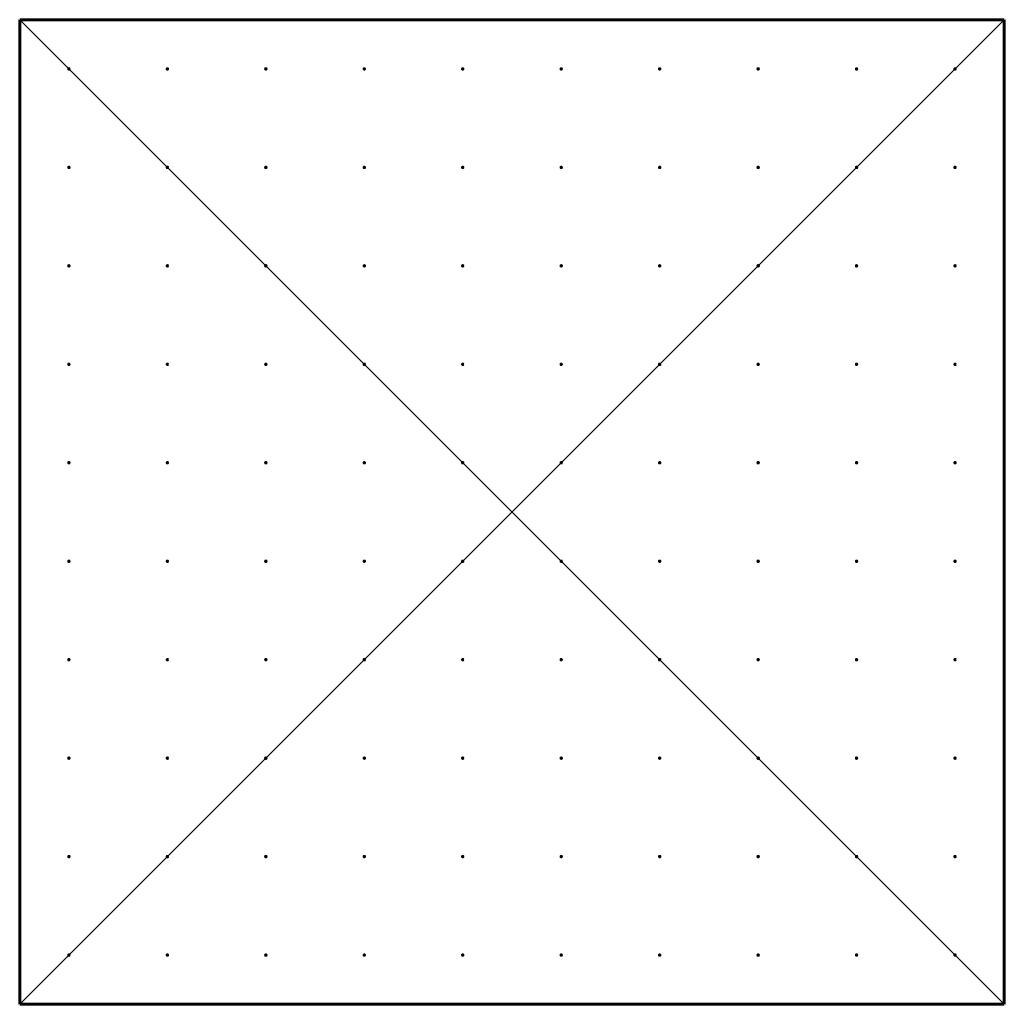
# Model space of a CAD drawing. Header units: millimetres. Extents: x -50 to 50, y -50 to 50.
import ezdxf

# ---------------------------------------------------------------- set-up
doc = ezdxf.new("R2010")
doc.units = ezdxf.units.MM
doc.linetypes.add('K5LT_BASIC', pattern=[0])
doc.linetypes.add('K5LT_THIN', pattern=[0])

msp = doc.modelspace()

# ---------------------------------------------------------------- linework, layer by layer
at = {"color": 150, "linetype": 'K5LT_BASIC', "lineweight": 60, "true_color": 0x0080ff}
for p, q in [((50, 50), (-50, 50)), ((-50, 50), (-50, -50)), ((50, -50), (50, 50)), ((-50, -50), (50, -50))]:
    msp.add_line(p, q, dxfattribs=at)
at = {"color": 7, "linetype": 'K5LT_THIN', "lineweight": 18}
for p, q in [((50, -50), (-50, 50)), ((-50, -50), (50, 50))]:
    msp.add_line(p, q, dxfattribs=at)
at = {"color": 150, "linetype": 'K5LT_BASIC', "lineweight": 60, "true_color": 0x0080ff}
for centre in [(-45, 45), (-45, 45), (-35, 45), (-25, 45), (-15, 45), (-5, 45), (5, 45), (15, 45), (25, 45), (35, 45), (45, 45), (-45, 35), (-35, 35), (-25, 35), (-15, 35), (-5, 35), (5, 35), (15, 35), (25, 35), (35, 35), (45, 35), (-45, 25), (-35, 25), (-25, 25), (-15, 25), (-5, 25), (5, 25), (15, 25), (25, 25), (35, 25), (45, 25), (-45, 15), (-35, 15), (-25, 15), (-15, 15), (-5, 15), (5, 15), (15, 15), (25, 15), (35, 15), (45, 15), (-45, 5), (-35, 5), (-25, 5), (-15, 5), (-5, 5), (5, 5), (15, 5), (25, 5), (35, 5), (45, 5), (-45, -5), (-35, -5), (-25, -5), (-15, -5), (-5, -5), (5, -5), (15, -5), (25, -5), (35, -5), (45, -5), (-45, -15), (-35, -15), (-25, -15), (-15, -15), (-5, -15), (5, -15), (15, -15), (25, -15), (35, -15), (45, -15), (-45, -25), (-35, -25), (-25, -25), (-15, -25), (-5, -25), (5, -25), (15, -25), (25, -25), (35, -25), (45, -25), (-45, -35), (-35, -35), (-25, -35), (-15, -35), (-5, -35), (5, -35), (15, -35), (25, -35), (35, -35), (45, -35), (-45, -45), (-35, -45), (-25, -45), (-15, -45), (-5, -45), (5, -45), (15, -45), (25, -45), (35, -45), (45, -45)]:
    msp.add_circle(centre, 0.03, dxfattribs=at)
at = {"color": 11, "true_color": 0xff8080}
msp.add_point((0, 0), dxfattribs=at)

doc.saveas('drawing.dxf')
